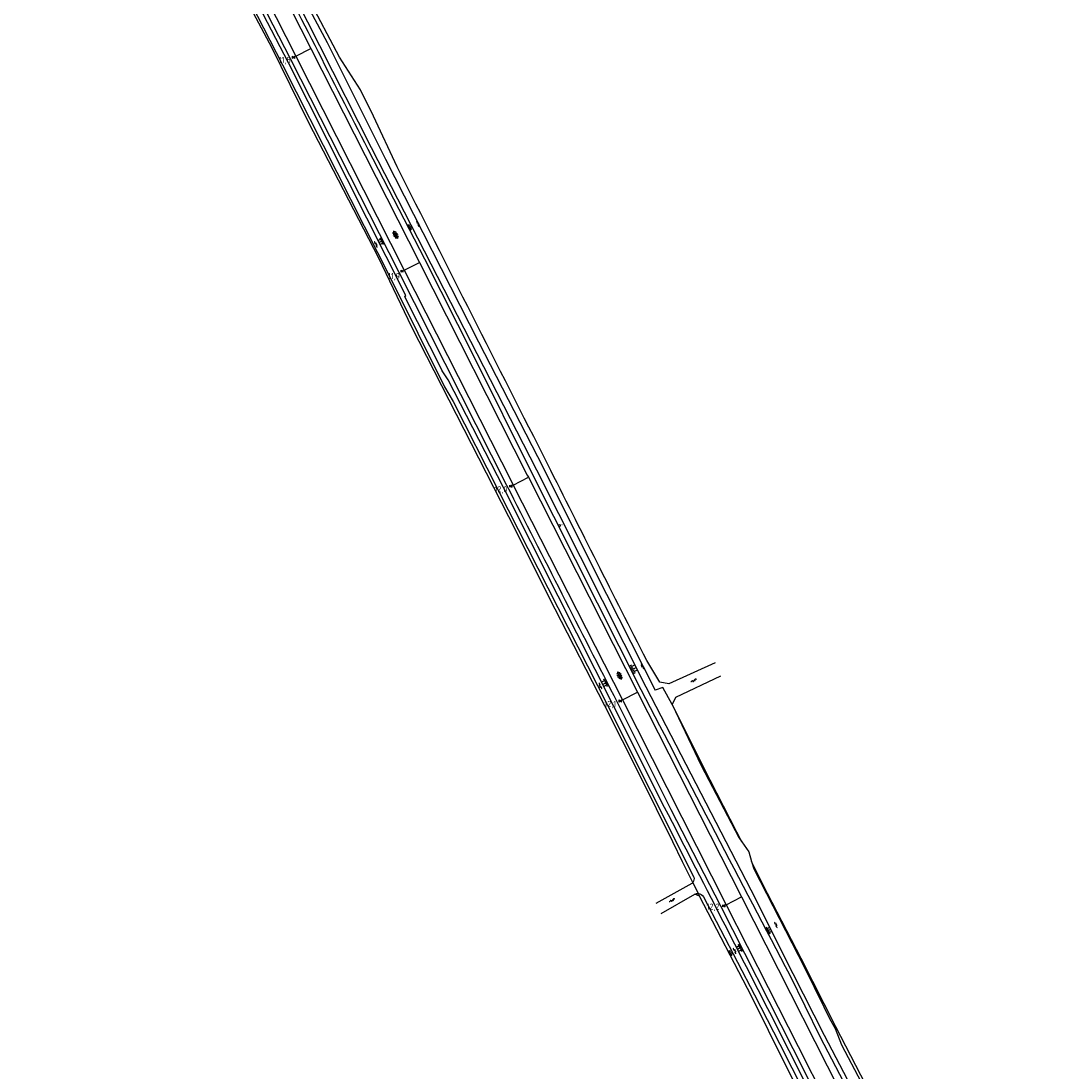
# Model space of a CAD drawing. Extents: x 121149 to 123702, y 457169 to 470031.
# Tile 9 of 87: x 122567 to 122996, y 457828 to 458265. Entities that reach past the tile are written whole.
import ezdxf

# ---------------------------------------------------------------- set-up
doc = ezdxf.new("R2010")
doc.units = 0
doc.header["$LTSCALE"] = 4
doc.layers.get('0').update_dxf_attribs({"color": 8, "linetype": 'CONTINUOUS'})
doc.layers.add('REFERENTIE', color=8, linetype='CONTINUOUS')
doc.styles.add('ISO', font='ISO')

# ---------------------------------------------------------------- blocks, each defined once
blk = doc.blocks.new('talud')
at = {"color": 0}
for p, q in [((0, 0.75), (0.5, 0.75)), ((0, 0.5), (1, 0.5)), ((0, 0.25), (0.5, 0.25)), ((0, 0), (1, 0)), ((0, -0.25), (0.5, -0.25)), ((0, -0.5), (1, -0.5)), ((0, -0.75), (0.5, -0.75))]:
    blk.add_line(p, q, dxfattribs=at)
blk = doc.blocks.new('water')
at = {"color": 0, "linetype": 'ByBlock', "lineweight": -2}
for centre, start, end in [((-0.01, 0.75), 129.7446, 230.2554), ((-0.32, 1.12), 309.7446, 50.2554), ((-0.32, 0.37), 309.7446, 50.2554), ((0.32, 0.01), 129.7446, 230.2554), ((0, 0.38), 309.7446, 50.2554), ((-0.01, -0.74), 129.7446, 230.2554), ((-0.32, -0.37), 309.7446, 50.2554), ((-0.32, -1.12), 309.7446, 50.2554), ((0, -0.37), 309.7446, 50.2554)]:
    blk.add_arc(centre, 0.244, start, end, dxfattribs=at)
blk = doc.blocks.new('kilometerpaal')
at = {"color": 0}
for p, q in [((-0.44, 0.44), (0.44, -0.44)), ((-0.44, -0.44), (-0.44, 0.44)), ((0.44, 0.44), (-0.44, -0.44)), ((0.44, -0.44), (0.44, 0.44))]:
    blk.add_line(p, q, dxfattribs=at)
at = {"color": 0, "style": 'ISO'}
blk.add_attdef('KILOMETERPAAL', (0.59, 0.87), '', height=2.5, dxfattribs=at)
blk = doc.blocks.new('asfalt6')
at = {"color": 0, "linetype": 'ByBlock', "lineweight": -2}
for p, q in [((-0.93, 0.18), (0.7, 1.13)), ((-0.89, -0.52), (0.89, 0.52)), ((-0.89, 0.52), (0.89, -0.52)), ((-0.76, 1.01), (0.3, 1.62)), ((-0.7, 1.13), (0.93, 0.18)), ((-0.3, 1.62), (0.76, 1.01)), ((-0.93, -0.18), (0.7, -1.13)), ((-0.76, -1.01), (0.3, -1.62)), ((-0.7, -1.13), (0.93, -0.18)), ((-0.3, -1.62), (0.76, -1.01))]:
    blk.add_line(p, q, dxfattribs=at)
blk = doc.blocks.new('verklikker')
at = {"color": 0}
blk.add_circle((0, 0), 0.45, dxfattribs=at)
at = {"color": 0, "style": 'ISO'}
blk.add_attdef('VERKLIKKER', (0.7, 0), '', height=0.9, dxfattribs=at)

msp = doc.modelspace()

# ---------------------------------------------------------------- linework, layer by layer
at = {"layer": 'REFERENTIE'}
for points in [[(122723.125, 458204.424), (122713.27, 458225.522), (122707.805, 458236.457), (122699.159, 458250.127), (122686.188, 458274.586), (122672.913, 458301.444), (122650.019, 458346.652), (122634.453, 458374.856), (122615.011, 458415.769), (122613.324, 458420.215), (122612.283, 458425.826), (122609.966, 458428.35), (122593.655, 458461.154), (122566.647, 458511.088)], [(122946.627, 457751.217), (122945.867, 457753.593), (122947.243, 457757.717), (122947.688, 457759.69), (122946.376, 457764.82), (122943.59, 457769.429), (122942.328, 457769.028), (122939.438, 457769.788), (122937.198, 457773.946), (122937.5, 457775.175), (122936.784, 457776.23), (122935.24, 457777.283), (122932.509, 457781.421), (122921.722, 457803.049), (122900.824, 457843.129), (122887.743, 457868.668), (122870.277, 457903.464), (122826.66, 457988.021), (122781.186, 458078.274), (122712.472, 458212.362), (122690.909, 458254.728), (122645.632, 458344.363), (122622.791, 458389.168)], [(122641.996, 458342.78), (122687.229, 458253.626)], [(122768.774, 458071.874), (122723.934, 458160.455), (122678.889, 458249.108), (122656.655, 458292.416), (122633.836, 458337.672)], [(122635.714, 458339.592), (122680.93, 458250.431)], [(122636.134, 458323.445), (122675.41, 458246.846), (122720.61, 458157.517), (122742.728, 458112.867), (122746.402, 458106.822), (122765.036, 458069.947), (122810.517, 457980.492), (122846.481, 457908.999)], [(122726.204, 458150.478), (122726.654, 458150.96), (122677.882, 458247.744), (122655.059, 458291.854)], [(122671.051, 458253.858), (122654.337, 458285.472)], [(122680.569, 458281.463), (122693.967, 458256.152)], [(122686.222, 458223.015), (122671.051, 458253.858)], [(122680.93, 458250.431), (122687.229, 458253.626)], [(122687.229, 458253.626), (122732.347, 458164.698)], [(122693.967, 458256.152), (122718.311, 458207.655)], [(122680.93, 458250.431), (122726.032, 458161.495)], [(122715.534, 458166.47), (122686.222, 458223.015)], [(122824.617, 457986.821), (122779.06, 458077.178), (122755.124, 458125.44), (122734.619, 458165.99), (122710.977, 458211.701)], [(122718.311, 458207.655), (122756.953, 458131.672)], [(122729.162, 458137.683), (122715.534, 458166.47)], [(122726.032, 458161.495), (122732.347, 458164.698)], [(122726.032, 458161.495), (122770.92, 458072.981), (122771.376, 458072.083)], [(122732.347, 458164.698), (122777.23, 458076.234), (122777.706, 458075.295)], [(122726.204, 458150.478), (122741.879, 458119.56)], [(122769.531, 458058.777), (122729.162, 458137.683)], [(122756.953, 458131.672), (122783.912, 458079.092)], [(122834.325, 457937.97), (122813.257, 457979.963), (122790.029, 458025.903), (122767.295, 458071.112), (122744.341, 458115.823), (122741.879, 458119.56)], [(122783.912, 458079.092), (122805.215, 458036.492)], [(122771.376, 458072.083), (122777.706, 458075.295)], [(122777.706, 458075.295), (122823.094, 457985.841)], [(122771.376, 458072.083), (122816.769, 457982.716), (122816.803, 457982.649)], [(122788.816, 458020.481), (122769.531, 458058.777)], [(122805.215, 458036.492), (122830.377, 457986.688)], [(122809.441, 457980.252), (122788.816, 458020.481)], [(122855.388, 457998.166), (122836.042, 457989.421), (122832.402, 457990.117), (122826.881, 457999.108)], [(122857.601, 457992.541), (122838.865, 457983.702), (122837.473, 457980.767)], [(122833.628, 457987.828), (122830.377, 457986.688)], [(122837.473, 457980.767), (122833.628, 457987.828)], [(122816.803, 457982.649), (122823.094, 457985.841)], [(122816.803, 457982.649), (122859.921, 457897.471)], [(122823.094, 457985.841), (122866.292, 457900.704)], [(122824.123, 457951.048), (122809.441, 457980.252)], [(122996.276, 457593.821), (122995.892, 457595.307), (122989.17, 457613.664), (122972.723, 457657.967), (122958.46, 457692.082), (122949.508, 457712.356), (122938.175, 457736.649), (122908.572, 457796.203), (122887.771, 457837.502), (122857.651, 457896.855), (122836.987, 457936.974), (122814.767, 457981.571)], [(122837.473, 457980.767), (122849.599, 457955.411), (122865.186, 457925.42), (122866.393, 457923.698)], [(122853.34, 457949.351), (122837.473, 457980.767)], [(122837.773, 457923.613), (122824.123, 457951.048)], [(122864.407, 457927.669), (122853.34, 457949.351)], [(122866.393, 457923.698), (122864.407, 457927.669)], [(122841.831, 457915.353), (122837.773, 457923.613)], [(122866.393, 457923.698), (122869.37, 457919.454)], [(122869.37, 457919.454), (122870.504, 457915.481)], [(122846.101, 457906.75), (122841.831, 457915.353)], [(122877.171, 457902.152), (122870.504, 457915.481)], [(122870.504, 457915.481), (122871.4, 457912.34), (122892.527, 457871.317), (122900.559, 457854.97), (122902.969, 457850.065), (122905.249, 457845.928), (122907.84, 457839.125), (122916.115, 457823.592), (122931.604, 457793.026), (122940.678, 457777.104)], [(122845.635, 457906.23), (122830.723, 457898)], [(122846.101, 457906.75), (122848.336, 457902.141)], [(122832.952, 457893.798), (122846.938, 457901.813)], [(122848.881, 457901.017), (122846.938, 457901.813)], [(122848.336, 457902.141), (122848.881, 457901.017)], [(122870.571, 457859.143), (122848.881, 457901.017)], [(122850.501, 457900.819), (122871.759, 457860.01), (122884.864, 457834.283)], [(122859.921, 457897.471), (122866.292, 457900.704)], [(122866.292, 457900.704), (122917.211, 457800.348)], [(122891.115, 457875.086), (122877.171, 457902.152)], [(122859.921, 457897.471), (122877.353, 457863.035), (122889.859, 457838.478), (122901.331, 457815.734)], [(122905.576, 457846.693), (122891.115, 457875.086)], [(122936.335, 457769.608), (122920.2, 457801.902), (122899.013, 457842.573), (122886.536, 457867.96)], [(122884.498, 457831.134), (122870.571, 457859.143)], [(122917.971, 457822.577), (122905.576, 457846.693)], [(122936.847, 457735.073), (122923.327, 457762.998), (122886.135, 457836.724)], [(122903.399, 457793.952), (122884.498, 457831.134)]]:
    msp.add_lwpolyline(points, dxfattribs=at)
for points in [[(122710.977, 458211.701, 0.0013883), (122666.781, 458298.004)], [(122785.77, 458080.638, -0.0011218), (122723.125, 458204.424)], [(122826.881, 457999.108, -0.0018514), (122785.77, 458080.638)], [(122814.767, 457981.571, -0.0012489), (122768.774, 458071.874)], [(122886.536, 457867.96, -0.0015385), (122824.617, 457986.821)], [(122886.135, 457836.724, 0.0015022), (122834.325, 457937.97)], [(122846.481, 457908.999, -0.219619), (122846.101, 457906.75)], [(122846.101, 457906.75, -0.0649361), (122845.635, 457906.23)], [(122846.938, 457901.813, -0.1388466), (122848.336, 457902.141)], [(122848.336, 457902.141, -0.2567088), (122850.501, 457900.819)], [(122884.864, 457834.283, -0.0009907), (122934.953, 457734.159)]]:
    msp.add_lwpolyline(points, format="xyb", dxfattribs=at)

# ---------------------------------------------------------------- block references
at = {"layer": 'REFERENTIE', "linetype": 'Continuous'}
ref = msp.add_blockref('kilometerpaal', (122680.073, 458249.996), dxfattribs=at)
ref.add_attrib('KILOMETERPAAL', '11,8', (122673.771, 458247.691), dxfattribs={"layer": '0', "color": 0, "height": 2.5, "style": 'ISO'})
for p, xscale, yscale, rotation in [((122727.814, 458179.147), 1.522007, 1.522007, 27.33949882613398), ((122717.166, 458173.765), 1.780398, 1.780398, 206.9536375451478), ((122820.422, 457995.156), 2.362191, 2.362191, 26.71691392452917), ((122810.42, 457990.079), 2.032665, 2.032665, 207.0692914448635), ((122876.863, 457886.43), 1.855817, 1.855817, 27.64206839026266), ((122861.252, 457877.134), 1.407979, 1.407979, 27.40222344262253), ((122866.324, 457879.742), 1.900238, 1.900238, 206.8751924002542)]:
    msp.add_blockref('talud', p, dxfattribs=dict(at, xscale=xscale, yscale=yscale, rotation=rotation))
for name, p, rotation in [('water', (122731.804, 458180.792), 25.46334506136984), ('asfalt6', (122722.472, 458176.181), 26.82140642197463), ('water', (122714.319, 458172.17), 26.36005820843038), ('water', (122824.94, 457996.87), 204.4629268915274), ('asfalt6', (122815.529, 457992.765), 206.436872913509), ('water', (122846.508, 457990.753), 296.0523509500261), ('water', (122807.502, 457988.459), 204.515070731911), ('water', (122837.483, 457899.306), 300.2069340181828), ('water', (122880.662, 457889.138), 24.33487429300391), ('water', (122863.553, 457878.231), 25.53973281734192)]:
    msp.add_blockref(name, p, dxfattribs=dict(at, rotation=rotation))
ref = msp.add_blockref('kilometerpaal', (122725.15, 458161.047), dxfattribs=at)
ref.add_attrib('KILOMETERPAAL', '11,9', (122719.25, 458157.773), dxfattribs={"layer": '0', "color": 0, "height": 2.5, "style": 'ISO'})
ref = msp.add_blockref('kilometerpaal', (122770.436, 458071.606), dxfattribs=at)
ref.add_attrib('KILOMETERPAAL', '12,0', (122763.556, 458069.064), dxfattribs={"layer": '0', "color": 0, "height": 2.5, "style": 'ISO'})
msp.add_blockref('verklikker', (122790.625, 458055.264), dxfattribs=at).add_auto_attribs({'VERKLIKKER': 'v'})
ref = msp.add_blockref('kilometerpaal', (122815.927, 457982.205), dxfattribs=at)
ref.add_attrib('KILOMETERPAAL', '12,1', (122809.265, 457979.778), dxfattribs={"layer": '0', "color": 0, "height": 2.5, "style": 'ISO'})
ref = msp.add_blockref('kilometerpaal', (122859.041, 457897.025), dxfattribs=at)
ref.add_attrib('KILOMETERPAAL', '12,2', (122851.749, 457895.433), dxfattribs={"layer": '0', "color": 0, "height": 2.5, "style": 'ISO'})

doc.saveas('drawing.dxf')
